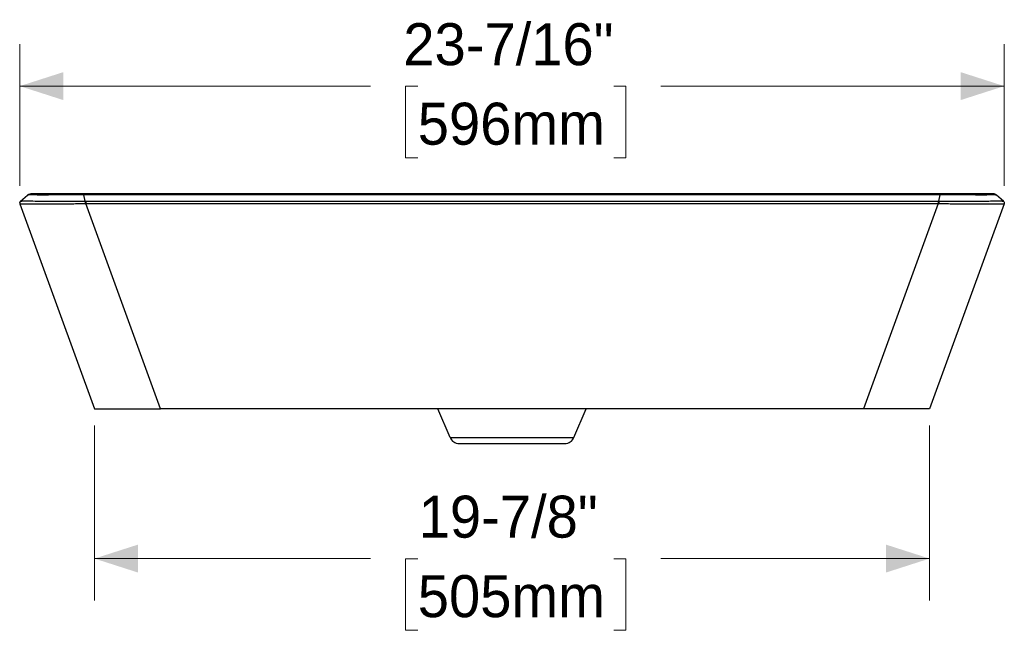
# Model space of a CAD drawing. Header units: inches. Extents: x 0.3 to 10.8, y 1.5 to 7.8.
# Tile 1 of 3: x 1 to 4, y 1.5 to 3.4. Entities that reach past the tile are written whole.
import ezdxf

# ---------------------------------------------------------------- set-up
doc = ezdxf.new("R2010")
doc.units = ezdxf.units.IN
doc.header["$MEASUREMENT"] = 0
doc.header["$PDSIZE"] = -1
doc.linetypes.add('SLD-Solid', pattern=[0])
doc.styles.add('SLDTEXTSTYLE0', font='txt')
doc.dimstyles.new('SLDDIMSTYLE0', dxfattribs={"dimtxt": 0.125, "dimasz": 0.13, "dimexe": 0, "dimexo": 0.0625, "dimgap": 0.03125, "dimtad": 0, "dimtih": 1, "dimtoh": 1, "dimdec": 6, "dimlfac": 8, "dimrnd": 1e-09, "dimzin": 12, "dimdsep": 46, "dimlunit": 5, "dimtxsty": 'SLDTEXTSTYLE0', "dimsah": 1, "dimcen": 0.09, "dimadec": 0, "dimazin": 3, "dimtfac": 1, "dimtdec": 0, "dimtofl": 0, "dimtmove": 0, "dimatfit": 3, "dimfxl": 1, "dimfrac": 2, "dimtolj": 1, "dimtzin": 12, "dimarcsym": 0})

# ---------------------------------------------------------------- blocks, each defined once
blk = doc.blocks.new('_D')
at = {"color": 7, "linetype": 'SLD-Solid', "lineweight": 18, "transparency": 16777216}
for p, q in [((1.0379, 2.8684), (1.0379, 3.2903)), ((3.97, 2.8684), (3.97, 3.2903)), ((1.0379, 3.1653), (2.0829, 3.1653)), ((2.2233, 3.1648), (2.1871, 3.1648)), ((2.1871, 3.1648), (2.1871, 2.9523)), ((2.807, 3.1648), (2.8433, 3.1648)), ((2.8433, 3.1648), (2.8433, 2.9523)), ((3.97, 3.1653), (2.9474, 3.1653)), ((2.1871, 2.9523), (2.2233, 2.9523)), ((2.8433, 2.9523), (2.807, 2.9523))]:
    blk.add_line(p, q, dxfattribs=at)
for points in [[(1.0379, 3.1653), (1.1679, 3.1236), (1.1679, 3.207)], [(3.97, 3.1653), (3.84, 3.207), (3.84, 3.1236)]]:
    blk.add_solid(points, dxfattribs=at)
at = {"color": 7, "linetype": 'SLD-Solid', "lineweight": 18, "transparency": 16777216, "char_height": 0.125, "attachment_point": 1, "style": 'SLDTEXTSTYLE0'}
for s, insert in [('23-7/16"', (2.1803, 3.3526)), ('596mm', (2.2233, 3.1159))]:
    blk.add_mtext(s, dxfattribs=dict(at, insert=insert))
blk = doc.blocks.new('_D_1')
at = {"color": 7, "linetype": 'SLD-Solid', "lineweight": 18, "transparency": 16777216}
for p, q in [((1.2604, 2.1548), (1.2604, 1.634)), ((3.7475, 2.1548), (3.7475, 1.634)), ((1.2604, 1.759), (2.0829, 1.759)), ((2.2233, 1.7585), (2.1871, 1.7585)), ((2.1871, 1.7585), (2.1871, 1.546)), ((2.807, 1.7585), (2.8433, 1.7585)), ((2.8433, 1.7585), (2.8433, 1.546)), ((3.7475, 1.759), (2.9474, 1.759)), ((2.1871, 1.546), (2.2233, 1.546)), ((2.8433, 1.546), (2.807, 1.546))]:
    blk.add_line(p, q, dxfattribs=at)
for points in [[(1.2604, 1.759), (1.3904, 1.7173), (1.3904, 1.8007)], [(3.7475, 1.759), (3.6175, 1.8007), (3.6175, 1.7173)]]:
    blk.add_solid(points, dxfattribs=at)
at = {"color": 7, "linetype": 'SLD-Solid', "lineweight": 18, "transparency": 16777216, "char_height": 0.125, "attachment_point": 1, "style": 'SLDTEXTSTYLE0'}
for s, insert in [('19-7/8"', (2.2261, 1.9463)), ('505mm', (2.2233, 1.7096))]:
    blk.add_mtext(s, dxfattribs=dict(at, insert=insert))

msp = doc.modelspace()

# ---------------------------------------------------------------- linework, layer by layer
at = {"color": 7, "linetype": 'SLD-Solid', "lineweight": 25}
for p, q in [((1.04040583, 2.82325574), (1.04040588, 2.82325578)), ((1.04040588, 2.82325578), (1.06120209, 2.84111603)), ((3.77934769, 2.8445353), (1.22856067, 2.8445353)), ((1.23293255, 2.82266367), (1.22856073, 2.84128556)), ((3.77934772, 2.84128554), (1.22856074, 2.84128556)), ((1.23514691, 2.82266327), (3.77276156, 2.82266327)), ((1.23514691, 2.81560902), (3.77276155, 2.81560902)), ((1.45747357, 2.20477153), (1.23514691, 2.81560902)), ((3.77276155, 2.81560902), (3.55043488, 2.20477153)), ((3.77497591, 2.82266366), (3.77934772, 2.84128554)), ((3.96750255, 2.8232558), (3.94670635, 2.84111602)), ((3.96750258, 2.82325578), (3.96750263, 2.82325573)), ((1.03827861, 2.81513088), (1.26043125, 2.20477153)), ((3.96962985, 2.81513088), (3.74747721, 2.20477153)), ((3.55043488, 2.20477153), (1.45747357, 2.20477153)), ((2.31940698, 2.11941529), (2.28317541, 2.20477153)), ((2.68850147, 2.11941529), (2.72473304, 2.20477153)), ((2.31940698, 2.11941529), (2.68850147, 2.11941529)), ((2.34658725, 2.10142507), (2.66132121, 2.10142507))]:
    msp.add_line(p, q, dxfattribs=at)
for centre, start, end in [((2.34658725, 2.13095263), 203, 270), ((2.66132121, 2.13095263), 270, 337)]:
    msp.add_arc(centre, 0.02952756, start, end, dxfattribs=at)
for points in [[(1.04040583, 2.82325574), (1.03927623, 2.82228561), (1.03762556, 2.81964276), (1.03776934, 2.81653009), (1.03827861, 2.81513088)], [(1.04040588, 2.82325578), (1.03927625, 2.82228563), (1.03762556, 2.81964269), (1.03776941, 2.81652995), (1.03827874, 2.81513071)], [(1.22856074, 2.84128556), (1.22856074, 2.84232761), (1.22856074, 2.8439674), (1.22856074, 2.8445353), (1.22856074, 2.8445353)], [(1.23293255, 2.82266367), (1.23293143, 2.8218411), (1.2329292, 2.81963019), (1.23292759, 2.81690702), (1.23292706, 2.81560747)], [(1.23292706, 2.81560747), (1.23366903, 2.81560836), (1.23440887, 2.81560902), (1.23514691, 2.81560902)], [(1.23293255, 2.82266367), (1.2336709, 2.82266328), (1.23440887, 2.82266327), (1.23514691, 2.82266327)], [(1.23514691, 2.82266327), (1.23514691, 2.82184091), (1.23514691, 2.8196307), (1.23514691, 2.8169083), (1.23514691, 2.81560902)], [(3.77276155, 2.82266327), (3.77276155, 2.82184091), (3.77276155, 2.8196307), (3.77276155, 2.8169083), (3.77276155, 2.81560902)], [(3.77497591, 2.82266366), (3.77497702, 2.8218411), (3.77497924, 2.81963019), (3.77498084, 2.81690702), (3.77498138, 2.81560748)], [(3.77934772, 2.84128555), (3.77934772, 2.8423276), (3.77934772, 2.8439674), (3.77934772, 2.8445353), (3.77934772, 2.8445353)], [(3.94670638, 2.84111602), (3.94543542, 2.84220755), (3.94250246, 2.84393458), (3.93915223, 2.8445353), (3.93747688, 2.8445353)], [(3.96750258, 2.8232558), (3.96863221, 2.82228564), (3.9702829, 2.8196427), (3.97013904, 2.81652995), (3.96962971, 2.81513071)], [(1.03827861, 2.81513088), (1.03827861, 2.81513088), (1.03827864, 2.81513082), (1.03827874, 2.81513071)], [(3.96962972, 2.81513071), (3.96962982, 2.81513081), (3.96962984, 2.81513087), (3.96962985, 2.81513088)]]:
    msp.add_open_spline(points, degree=3, dxfattribs=at)
for points, knots in [([(1.03827874, 2.81513071), (1.03827916, 2.81513032), (1.03828133, 2.8151282), (1.03829677, 2.81512124), (1.03831004, 2.8151164), (1.03837686, 2.81509882), (1.03845778, 2.81508305), (1.03887871, 2.81503139), (1.03940174, 2.81499191), (1.04117355, 2.81492913), (1.0424207, 2.8149056), (1.04573386, 2.81487909), (1.04779872, 2.81487574), (1.05521914, 2.81488722), (1.06180109, 2.81492139), (1.07757274, 2.81498572), (1.08675231, 2.8150151), (1.10683922, 2.81505355), (1.11773477, 2.81506298), (1.14042588, 2.81508963), (1.15223259, 2.81510804), (1.16999378, 2.81517721), (1.17592342, 2.81520733), (1.18770786, 2.81528281), (1.19356222, 2.8153284), (1.205119, 2.81542651), (1.21081924, 2.81547909), (1.21921921, 2.81554464), (1.22199219, 2.81556411), (1.22749171, 2.81559392), (1.23022398, 2.81560423), (1.23292706, 2.81560747)], [0, 0, 0, 0, 0.015625, 0.015625, 0.03125, 0.03125, 0.0625, 0.0625, 0.125, 0.125, 0.1875, 0.1875, 0.25, 0.25, 0.375, 0.375, 0.5, 0.5, 0.625, 0.625, 0.75, 0.75, 0.8125, 0.8125, 0.875, 0.875, 0.9375, 0.9375, 0.96875, 0.96875, 1, 1, 1, 1]), ([(1.04040588, 2.82325578), (1.0404082, 2.82325635), (1.04041319, 2.82325758), (1.04049635, 2.82326499), (1.04074548, 2.82327761), (1.04131503, 2.82329431), (1.04275786, 2.82332197), (1.04590466, 2.82335168), (1.054049, 2.82337662), (1.07028115, 2.82336766), (1.09414449, 2.82330778), (1.11900014, 2.82322292), (1.14146311, 2.82312693), (1.16273251, 2.82301661), (1.18216678, 2.82289934), (1.19698672, 2.82280713), (1.20840731, 2.82274289), (1.21694301, 2.82270185), (1.22492686, 2.82267241), (1.2303884, 2.82266644), (1.23293255, 2.82266367)], [0, 0, 0, 0, 0.0160264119, 0.0345444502, 0.0555762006, 0.0842991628, 0.1131254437, 0.1731295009, 0.2357911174, 0.3631099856, 0.5037881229, 0.5962679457, 0.6844546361, 0.7681087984, 0.8293604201, 0.8882485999, 0.9195636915, 0.9449873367, 0.9743734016, 1, 1, 1, 1]), ([(1.22856073, 2.84128556), (1.22769183, 2.84128416), (1.22584128, 2.84128119), (1.22289713, 2.8412799), (1.21961747, 2.84128042), (1.21600554, 2.84128301), (1.2107583, 2.84128959), (1.20401585, 2.84129901), (1.19363521, 2.84131536), (1.18041354, 2.8413216), (1.16430491, 2.84129985), (1.14928033, 2.84125966), (1.1308335, 2.84120291), (1.11033662, 2.84115194), (1.09279375, 2.84117319), (1.08134258, 2.84121131), (1.07401726, 2.84123657), (1.06829636, 2.84123876), (1.06506298, 2.84121774), (1.06308611, 2.84118232), (1.06206856, 2.84115451), (1.06147607, 2.84113003), (1.06123597, 2.84111707), (1.06121251, 2.84111634), (1.0612021, 2.84111602)], [0, 0, 0, 0, 0.0101096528, 0.021531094, 0.0342602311, 0.0482909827, 0.0636145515, 0.0954791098, 0.1271664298, 0.185804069, 0.2528934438, 0.3238803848, 0.3767618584, 0.4993088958, 0.621980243, 0.6838076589, 0.746136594, 0.8112095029, 0.8723113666, 0.8954051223, 0.9360846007, 0.9616703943, 0.9829855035, 1, 1, 1, 1]), ([(1.08722792, 2.8445353), (1.08399174, 2.84450294), (1.0774415, 2.84443744), (1.07012174, 2.84392279), (1.06463168, 2.8431061), (1.06300888, 2.84229863), (1.06219053, 2.84189144)], [0, 0, 0, 0, 0.24159941, 0.489012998, 0.7423182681, 1, 1, 1, 1]), ([(1.22856067, 2.8445353), (1.2259707, 2.8445353), (1.22335057, 2.8445353), (1.21814167, 2.8445353), (1.2155432, 2.8445353), (1.20777543, 2.8445353), (1.20263396, 2.8445353), (1.18740895, 2.8445353), (1.17753257, 2.8445353), (1.15859839, 2.8445353), (1.14954893, 2.8445353), (1.13257656, 2.8445353), (1.12464147, 2.8445353), (1.11010512, 2.8445353), (1.10350753, 2.8445353), (1.09192286, 2.8445353), (1.08692738, 2.8445353), (1.07879608, 2.8445353), (1.07566925, 2.8445353), (1.07252732, 2.8445353), (1.07173723, 2.8445353), (1.07094945, 2.8445353), (1.07075302, 2.8445353), (1.07055796, 2.8445353), (1.07048532, 2.8445353), (1.07044991, 2.8445353), (1.07043457, 2.8445353), (1.07043098, 2.8445353), (1.07043159, 2.8445353)], [0, 0, 0, 0, 0.03125, 0.03125, 0.0625, 0.0625, 0.125, 0.125, 0.25, 0.25, 0.375, 0.375, 0.5, 0.5, 0.625, 0.625, 0.75, 0.75, 0.875, 0.875, 0.9375, 0.9375, 0.96875, 0.96875, 0.984375, 0.9921875, 0.9921875, 1, 1, 1, 1]), ([(3.77276155, 2.82266327), (3.77293075, 2.82266327), (3.77310395, 2.82266327), (3.77347916, 2.82266329), (3.7736794, 2.82266331), (3.77407789, 2.82266336), (3.77427438, 2.8226634), (3.77463963, 2.82266351), (3.77480662, 2.82266358), (3.77497591, 2.82266366)], [0, 0, 0, 0, 0.25, 0.25, 0.5, 0.5, 0.75, 0.75, 1, 1, 1, 1]), ([(3.77276155, 2.81560902), (3.77293075, 2.81560902), (3.77310395, 2.81560902), (3.77347955, 2.8156089), (3.77368016, 2.81560878), (3.77407971, 2.81560846), (3.77427686, 2.81560827), (3.77464353, 2.81560787), (3.77481126, 2.81560768), (3.77498138, 2.81560748)], [0, 0, 0, 0, 0.25, 0.25, 0.5, 0.5, 0.75, 0.75, 1, 1, 1, 1]), ([(3.77497591, 2.82266366), (3.77664755, 2.82266502), (3.78013979, 2.82266785), (3.78560304, 2.82268243), (3.79192442, 2.82270595), (3.79951946, 2.82274292), (3.81094553, 2.82280683), (3.8257646, 2.82289864), (3.84935029, 2.82304126), (3.87865924, 2.82318527), (3.90726991, 2.82328762), (3.92922396, 2.82334643), (3.94465632, 2.82337265), (3.95512683, 2.82337246), (3.9619112, 2.82335055), (3.96511129, 2.82332197), (3.96659673, 2.82329546), (3.96722183, 2.8232758), (3.96748389, 2.82325921), (3.96749651, 2.82325691), (3.96750255, 2.8232558)], [0, 0, 0, 0, 0.0168360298, 0.0351723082, 0.0550272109, 0.0805327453, 0.1117954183, 0.1706950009, 0.2319484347, 0.3591024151, 0.4959917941, 0.5913385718, 0.6807917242, 0.7642800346, 0.822923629, 0.8869671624, 0.9158032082, 0.9445363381, 0.9734717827, 1, 1, 1, 1]), ([(3.77498138, 2.81560748), (3.78039112, 2.81560102), (3.7858967, 2.81556655), (3.79709951, 2.81547913), (3.80280311, 2.81542647), (3.81436523, 2.8153281), (3.82022493, 2.81528231), (3.83201207, 2.81520648), (3.83794099, 2.81517613), (3.85570564, 2.81510621), (3.86751384, 2.81508737), (3.89021061, 2.81506002), (3.90110662, 2.81505028), (3.92119247, 2.81501174), (3.9303743, 2.81498232), (3.94614211, 2.81491858), (3.95271955, 2.81488481), (3.96013125, 2.8148742), (3.96219414, 2.81487783), (3.96550157, 2.81490489), (3.96674583, 2.81492869), (3.96851285, 2.81499191), (3.96903379, 2.81503152), (3.96945246, 2.81508327), (3.96953277, 2.81509904), (3.96959897, 2.81511657), (3.96961207, 2.81512138), (3.96962727, 2.81512828), (3.96962933, 2.81513038), (3.96962971, 2.81513071)], [0, 0, 0, 0, 0.0625, 0.0625, 0.125, 0.125, 0.1875, 0.1875, 0.25, 0.25, 0.375, 0.375, 0.5, 0.5, 0.625, 0.625, 0.75, 0.75, 0.8125, 0.8125, 0.875, 0.875, 0.9375, 0.9375, 0.96875, 0.96875, 0.984375, 0.984375, 1, 1, 1, 1]), ([(3.93747683, 2.8445353), (3.93747801, 2.8445353), (3.93746267, 2.8445353), (3.93739893, 2.8445353), (3.9373505, 2.8445353), (3.93715548, 2.8445353), (3.93695907, 2.8445353), (3.93617143, 2.8445353), (3.93538148, 2.8445353), (3.93224008, 2.8445353), (3.92911516, 2.8445353), (3.92098565, 2.8445353), (3.91599178, 2.8445353), (3.90441034, 2.8445353), (3.89781484, 2.8445353), (3.88328196, 2.8445353), (3.87535048, 2.8445353), (3.85838191, 2.8445353), (3.84933433, 2.8445353), (3.83040448, 2.8445353), (3.82053275, 2.8445353), (3.80530968, 2.8445353), (3.8001693, 2.8445353), (3.79240281, 2.8445353), (3.7898047, 2.8445353), (3.78589844, 2.8445353), (3.78394303, 2.8445353), (3.78198494, 2.8445353), (3.78067903, 2.8445353), (3.78000117, 2.8445353), (3.77934772, 2.8445353)], [0, 0, 0, 0, 0.015625, 0.015625, 0.03125, 0.03125, 0.0625, 0.0625, 0.125, 0.125, 0.25, 0.25, 0.375, 0.375, 0.5, 0.5, 0.625, 0.625, 0.75, 0.75, 0.875, 0.875, 0.9375, 0.9375, 0.96875, 0.96875, 0.984375, 0.9921875, 0.9921875, 1, 1, 1, 1]), ([(3.94670635, 2.84111602), (3.94670319, 2.84111594), (3.94669637, 2.84111575), (3.94662667, 2.84111984), (3.94649002, 2.84112684), (3.94625754, 2.84113715), (3.94572626, 2.84115794), (3.9448202, 2.84118253), (3.94284102, 2.84121834), (3.93961336, 2.84123971), (3.93389405, 2.84123818), (3.92657262, 2.8412135), (3.91512503, 2.84117608), (3.89758558, 2.84115431), (3.87484458, 2.84121302), (3.85610172, 2.84126647), (3.84121393, 2.84130539), (3.82781341, 2.8413201), (3.81459989, 2.84131528), (3.80392993, 2.8413016), (3.79650925, 2.8412888), (3.78995787, 2.84127942), (3.78448054, 2.84127793), (3.78100039, 2.8412831), (3.77934772, 2.84128555)], [0, 0, 0, 0, 0.0097270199, 0.0209870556, 0.0337761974, 0.0480882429, 0.0639137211, 0.1048080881, 0.127681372, 0.188810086, 0.2538309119, 0.3161543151, 0.3779736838, 0.5006284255, 0.6231420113, 0.7088779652, 0.7469899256, 0.8106402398, 0.8726909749, 0.9043729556, 0.9362340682, 0.9595092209, 0.9807716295, 1, 1, 1, 1]), ([(3.94562516, 2.84195721), (3.94466669, 2.84241328), (3.94258106, 2.84340567), (3.93622192, 2.84393372), (3.92559068, 2.84424354), (3.91237628, 2.84432241), (3.89852373, 2.84437796), (3.88934867, 2.84440419), (3.88337702, 2.8444149), (3.88188581, 2.84441758)], [0, 0, 0, 0, 0.144431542, 0.314281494, 0.5079179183, 0.7244920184, 0.840008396, 0.9600477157, 1, 1, 1, 1]), ([(3.9676269, 2.82314657), (3.96760633, 2.82316495), (3.9675652, 2.82320171), (3.96752345, 2.82323777), (3.96750258, 2.8232558)], [0, 0, 0, 0, 0.5000315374, 1, 1, 1, 1]), ([(1.26043125, 2.20477153), (1.26043154, 2.20477175), (1.26043219, 2.20477221), (1.26062783, 2.20477231), (1.2612651, 2.20476846), (1.26293473, 2.2047734), (1.26663678, 2.20477128), (1.27603581, 2.20477152), (1.28965549, 2.20477258), (1.30609471, 2.20476974), (1.31940426, 2.20477261), (1.33407365, 2.20476939), (1.34970729, 2.20477357), (1.36664097, 2.20476717), (1.38447622, 2.20477257), (1.40325208, 2.20477259), (1.42010277, 2.2047689), (1.43287569, 2.20477631), (1.44207203, 2.20477045), (1.44963061, 2.20477265), (1.45498445, 2.20477189), (1.45747357, 2.20477153)], [0, 0, 0, 0, 0.0252530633, 0.0544333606, 0.0884097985, 0.1195895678, 0.1854455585, 0.2513910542, 0.3810004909, 0.4418792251, 0.5049509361, 0.5665568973, 0.6302593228, 0.6921687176, 0.7575449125, 0.8212669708, 0.8849750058, 0.9256507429, 0.9473386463, 0.9755165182, 1, 1, 1, 1]), ([(3.74747723, 2.20477153), (3.74747723, 2.20477153), (3.74747741, 2.20477153), (3.74747176, 2.20477153), (3.74746587, 2.20477153), (3.7474247, 2.20477152), (3.74736553, 2.20477152), (3.74709714, 2.20477152), (3.746886, 2.20477152), (3.7462583, 2.20477153), (3.74584496, 2.20477153), (3.74427607, 2.20477153), (3.74278562, 2.20477153), (3.73892037, 2.20477153), (3.73655051, 2.20477153), (3.73105032, 2.20477153), (3.72791485, 2.20477152), (3.72109289, 2.20477152), (3.71741102, 2.20477152), (3.70967979, 2.20477152), (3.70563413, 2.20477153), (3.69719439, 2.20477153), (3.69278201, 2.20477153), (3.68353212, 2.20477153), (3.67869776, 2.20477153), (3.66861024, 2.20477154), (3.66335664, 2.20477154), (3.64700958, 2.20477153), (3.63532557, 2.20477152), (3.61707455, 2.20477151), (3.61086615, 2.20477151), (3.59827297, 2.2047715), (3.59188849, 2.20477151), (3.58224493, 2.20477153), (3.57900582, 2.20477153), (3.57261975, 2.20477153), (3.56948375, 2.20477153), (3.56351531, 2.20477153), (3.56068875, 2.20477153), (3.5553763, 2.20477153), (3.55289629, 2.20477153), (3.55043488, 2.20477153)], [0, 0, 0, 0, 0.015625, 0.015625, 0.03125, 0.03125, 0.0625, 0.0625, 0.09375, 0.09375, 0.125, 0.125, 0.1875, 0.1875, 0.25, 0.25, 0.3125, 0.3125, 0.375, 0.375, 0.4375, 0.4375, 0.5, 0.5, 0.5625, 0.5625, 0.625, 0.625, 0.75, 0.75, 0.8125, 0.8125, 0.875, 0.875, 0.90625, 0.90625, 0.9375, 0.9375, 0.96875, 0.96875, 1, 1, 1, 1])]:
    msp.add_open_spline(points, degree=3, knots=knots, dxfattribs=at)
at = {"color": 7, "linetype": 'SLD-Solid', "lineweight": 18}
for p in [(1.03787642, 2.81844918), (3.97003203, 2.81844918)]:
    msp.add_point(p, dxfattribs=at)

# ---------------------------------------------------------------- dimensions: what is measured, and where the dimension line sits
dim = msp.add_linear_dim(base=(3.97003203, 3.16528485), p1=(1.03787642, 2.81844918), p2=(3.97003203, 2.81844918), dimstyle='SLDDIMSTYLE0', dxfattribs=at)
dim.commit()
dim.dimension.update_dxf_attribs({"geometry": '_D', "text_midpoint": (2.51515421, 3.16528485), "dimtype": 160})
dim = msp.add_linear_dim(base=(3.74747721, 1.75898565), p1=(1.26043125, 2.20477153), p2=(3.74747721, 2.20477153), angle=0, dimstyle='SLDDIMSTYLE0', dxfattribs=at)
dim.commit()
dim.dimension.update_dxf_attribs({"geometry": '_D_1', "text_midpoint": (2.51515421, 1.75898565), "dimtype": 160})

doc.saveas('drawing.dxf')
